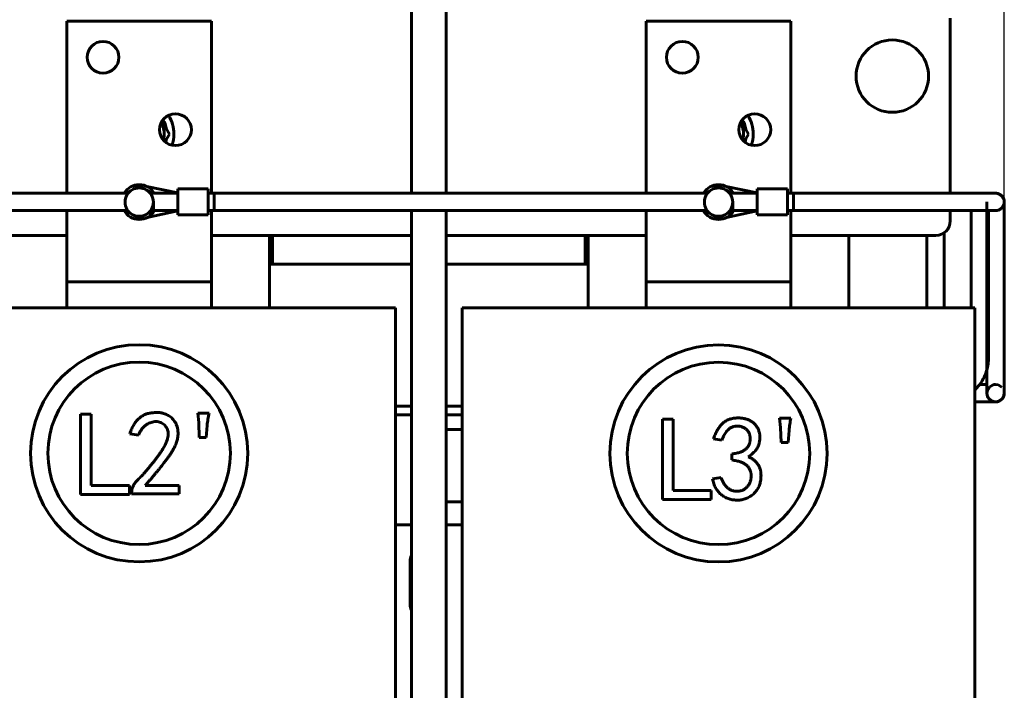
# Model space of a CAD drawing. Header units: millimetres. Extents: x 0 to 420, y 0 to 594.
# Tile 5 of 15: x 222 to 307, y 225 to 283. Entities that reach past the tile are written whole.
import ezdxf

# ---------------------------------------------------------------- set-up
doc = ezdxf.new("R2010")
doc.units = ezdxf.units.MM
doc.linetypes.add('K5LT_BASIC', pattern=[0])
doc.linetypes.add('K5LT_THIN', pattern=[0])
doc.layers.add('Системный слой', color=7, linetype='Continuous')
doc.styles.add('KDIMTEXTSTYLE', font='GOST_AU.SHX', dxfattribs={"width": 0.96, "oblique": 15, "height": 5})
doc.dimstyles.new('KDIMSTYLE (0.25)', dxfattribs={"dimtxt": 5, "dimasz": 1, "dimexe": 2, "dimexo": 0, "dimgap": 1, "dimtad": 1, "dimlfac": 4, "dimtxsty": 'KDIMTEXTSTYLE', "dimsah": 1, "dimcen": 0, "dimdle": 1, "dimadec": 0, "dimazin": 0, "dimtfac": 0.667, "dimtmove": 0, "dimatfit": 3, "dimfxl": 1, "dimtvp": 1, "dimtolj": 1, "dimtzin": 0, "dimarcsym": 0})

# ---------------------------------------------------------------- blocks, each defined once
blk = doc.blocks.new('U4')
at = {"layer": 'Системный слой', "color": 150, "linetype": 'K5LT_BASIC', "lineweight": 60, "true_color": 0x0080ff}
for p, q in [((238.953, 268.333), (238.953, 283.193)), ((238.953, 261.943), (238.953, 266.833))]:
    blk.add_line(p, q, dxfattribs=at)
blk = doc.blocks.new('U5')
at = {"layer": 'Системный слой', "color": 150, "linetype": 'K5LT_BASIC', "lineweight": 60, "true_color": 0x0080ff}
for p, q in [((226.453, 268.333), (226.453, 283.193)), ((226.453, 261.943), (226.453, 266.833))]:
    blk.add_line(p, q, dxfattribs=at)
blk = doc.blocks.new('U11')
at = {"layer": 'Системный слой', "color": 150, "linetype": 'K5LT_BASIC', "lineweight": 60, "true_color": 0x0080ff}
for p, q in [((204.828, 239.693), (206.203, 239.693)), ((209.203, 239.693), (210.578, 239.693)), ((254.828, 239.693), (256.203, 239.693)), ((259.203, 239.693), (260.578, 239.693))]:
    blk.add_line(p, q, dxfattribs=at)
blk = doc.blocks.new('U16')
at = {"layer": 'Системный слой', "color": 150, "linetype": 'K5LT_BASIC', "lineweight": 60, "true_color": 0x0080ff}
for p, q in [((238.665, 266.833), (281.53, 266.833)), ((283.876, 266.833), (286.04, 266.833)), ((288.665, 266.833), (297.99, 266.833))]:
    blk.add_line(p, q, dxfattribs=at)
blk = doc.blocks.new('U17')
at = {"layer": 'Системный слой', "color": 150, "linetype": 'K5LT_BASIC', "lineweight": 60, "true_color": 0x0080ff}
for p, q in [((238.665, 268.333), (281.584, 268.333)), ((283.822, 268.333), (286.04, 268.333)), ((288.665, 268.333), (297.814, 268.333))]:
    blk.add_line(p, q, dxfattribs=at)
blk = doc.blocks.new('U20')
at = {"layer": 'Системный слой', "color": 150, "linetype": 'K5LT_BASIC', "lineweight": 60, "true_color": 0x0080ff}
for p, q in [((288.953, 268.333), (288.953, 283.193)), ((288.953, 261.943), (288.953, 266.833))]:
    blk.add_line(p, q, dxfattribs=at)
blk = doc.blocks.new('U21')
at = {"layer": 'Системный слой', "color": 150, "linetype": 'K5LT_BASIC', "lineweight": 60, "true_color": 0x0080ff}
for p, q in [((276.453, 268.333), (276.453, 283.193)), ((276.453, 261.943), (276.453, 266.833))]:
    blk.add_line(p, q, dxfattribs=at)
blk = doc.blocks.new('U24')
at = {"layer": 'Системный слой', "color": 150, "linetype": 'K5LT_BASIC', "lineweight": 60, "true_color": 0x0080ff}
for p, q in [((256.203, 284.693), (256.203, 268.333)), ((256.203, 266.833), (256.203, 156.818))]:
    blk.add_line(p, q, dxfattribs=at)
blk = doc.blocks.new('U25')
at = {"layer": 'Системный слой', "color": 150, "linetype": 'K5LT_BASIC', "lineweight": 60, "true_color": 0x0080ff}
for p, q in [((259.203, 284.693), (259.203, 268.333)), ((259.203, 266.833), (259.203, 156.818))]:
    blk.add_line(p, q, dxfattribs=at)
blk = doc.blocks.new('U32')
at = {"layer": 'Системный слой', "color": 150, "linetype": 'K5LT_BASIC', "lineweight": 60, "true_color": 0x0080ff}
for start, end in [(10.46003, 30.97206), (342.71349, 349.53997)]:
    blk.add_arc((232.703, 273.443), 2.388, start, end, dxfattribs=at)
blk = doc.blocks.new('U42')
at = {"layer": 'Системный слой', "color": 150, "linetype": 'K5LT_BASIC', "lineweight": 60, "true_color": 0x0080ff}
for start, end in [(30.69553, 149.30447), (209.30931, 330.69069)]:
    blk.add_arc((282.703, 267.568), 1.5, start, end, dxfattribs=at)
blk = doc.blocks.new('U44')
at = {"layer": 'Системный слой', "color": 150, "linetype": 'K5LT_BASIC', "lineweight": 60, "true_color": 0x0080ff}
for p, q in [((189.165, 266.833), (231.53, 266.833)), ((233.876, 266.833), (236.04, 266.833)), ((238.665, 266.833), (281.53, 266.833)), ((283.876, 266.833), (286.04, 266.833)), ((288.665, 266.833), (302.663, 266.833))]:
    blk.add_line(p, q, dxfattribs=at)
blk = doc.blocks.new('U45')
at = {"layer": 'Системный слой', "color": 150, "linetype": 'K5LT_BASIC', "lineweight": 60, "true_color": 0x0080ff}
for p, q in [((189.165, 268.333), (231.584, 268.333)), ((233.822, 268.333), (236.04, 268.333)), ((238.665, 268.333), (281.584, 268.333)), ((283.822, 268.333), (286.04, 268.333)), ((288.665, 268.333), (302.703, 268.333))]:
    blk.add_line(p, q, dxfattribs=at)
blk = doc.blocks.new('U46')
at = {"layer": 'Системный слой', "color": 150, "linetype": 'K5LT_BASIC', "lineweight": 60, "true_color": 0x0080ff}
for p, q in [((305.994, 266.833), (305.994, 266.696)), ((305.994, 266.696), (305.994, 266.687)), ((305.994, 266.687), (305.994, 266.667)), ((305.994, 266.667), (305.994, 266.627)), ((305.994, 266.627), (305.994, 266.545)), ((305.994, 266.545), (305.994, 266.373)), ((305.994, 266.373), (305.994, 266.002)), ((305.994, 266.002), (305.994, 265.72)), ((305.994, 265.72), (305.994, 265.698)), ((305.994, 265.698), (305.994, 265.654)), ((305.994, 265.654), (305.994, 265.564)), ((305.994, 265.564), (305.994, 265.382)), ((305.994, 265.382), (305.994, 265.009)), ((305.994, 265.009), (305.994, 264.776)), ((305.994, 264.776), (305.994, 264.659)), ((305.994, 264.659), (305.994, 264.6)), ((305.994, 264.6), (305.994, 264.57)), ((305.994, 264.57), (305.994, 264.544)), ((305.994, 264.544), (305.994, 264.493)), ((305.994, 264.493), (305.994, 264.389)), ((305.994, 264.389), (305.994, 264.183)), ((305.994, 264.183), (305.994, 263.769)), ((305.994, 263.769), (305.994, 262.942)), ((305.994, 262.942), (305.994, 261.288)), ((305.994, 261.288), (305.994, 257.98)), ((305.994, 257.98), (305.994, 255.369)), ((305.994, 255.369), (305.994, 255.148)), ((305.994, 255.148), (305.994, 255.039)), ((305.994, 255.039), (305.994, 254.985)), ((305.994, 254.985), (305.994, 254.958)), ((305.994, 254.958), (305.994, 254.944)), ((305.994, 254.944), (305.994, 254.924)), ((305.994, 254.924), (305.994, 254.896)), ((305.994, 254.896), (305.994, 254.853)), ((305.994, 254.853), (305.994, 254.788)), ((305.994, 254.788), (305.994, 254.69)), ((305.994, 254.69), (305.994, 254.54)), ((305.994, 254.54), (305.994, 254.308)), ((305.994, 254.308), (305.994, 254.054)), ((305.963, 253.606), (305.884, 253.18)), ((305.987, 253.85), (305.963, 253.606)), ((305.993, 253.968), (305.987, 253.85)), ((305.994, 254.026), (305.993, 253.968)), ((305.994, 254.054), (305.994, 254.026)), ((305.618, 252.43), (305.507, 252.22)), ((305.668, 252.537), (305.618, 252.43)), ((305.691, 252.592), (305.668, 252.537)), ((305.703, 252.619), (305.691, 252.592)), ((305.77, 252.791), (305.703, 252.619)), ((305.884, 253.18), (305.77, 252.791)), ((305.248, 251.823), (304.895, 251.415)), ((305.507, 252.22), (305.248, 251.823)), ((304.861, 251.382), (304.828, 251.35)), ((304.884, 251.404), (304.861, 251.382)), ((304.895, 251.415), (304.884, 251.404))]:
    blk.add_line(p, q, dxfattribs=at)
blk = doc.blocks.new('U47')
at = {"layer": 'Системный слой', "color": 150, "linetype": 'K5LT_BASIC', "lineweight": 60, "true_color": 0x0080ff}
for p, q in [((306.114, 251.609), (305.911, 251.305)), ((306.349, 251.762), (306.114, 251.609)), ((306.483, 251.804), (306.349, 251.762)), ((306.553, 251.815), (306.483, 251.804)), ((306.588, 251.817), (306.553, 251.815)), ((306.606, 251.818), (306.588, 251.817)), ((306.836, 251.781), (306.606, 251.818)), ((307.14, 251.59), (306.836, 251.781)), ((305.911, 251.305), (305.867, 251.068)), ((305.867, 251.068), (305.867, 251.062))]:
    blk.add_line(p, q, dxfattribs=at)
blk = doc.blocks.new('U48')
at = {"layer": 'Системный слой', "color": 150, "linetype": 'K5LT_BASIC', "lineweight": 60, "true_color": 0x0080ff}
for q in [(307.367, 267.583), (307.367, 251.068)]:
    blk.add_line((307.367, 267.583), q, dxfattribs=at)
blk = doc.blocks.new('U49')
at = {"layer": 'Системный слой', "color": 150, "linetype": 'K5LT_BASIC', "lineweight": 60, "true_color": 0x0080ff}
for p, q in [((307.14, 250.545), (307.26, 250.699)), ((307.26, 250.699), (307.34, 250.877)), ((307.34, 250.877), (307.367, 251.069)), ((307.367, 251.069), (307.367, 251.07))]:
    blk.add_line(p, q, dxfattribs=at)
blk = doc.blocks.new('U50')
at = {"layer": 'Системный слой', "color": 150, "linetype": 'K5LT_BASIC', "lineweight": 60, "true_color": 0x0080ff}
for p, q in [((290.398, 268.333), (288.665, 268.333)), ((297.014, 268.333), (290.398, 268.333)), ((300.322, 268.333), (297.014, 268.333)), ((301.976, 268.333), (300.322, 268.333)), ((302.803, 268.333), (301.976, 268.333)), ((303.217, 268.333), (302.803, 268.333)), ((303.423, 268.333), (303.217, 268.333)), ((303.527, 268.333), (303.423, 268.333)), ((303.578, 268.333), (303.527, 268.333)), ((303.604, 268.333), (303.578, 268.333)), ((303.634, 268.333), (303.604, 268.333)), ((303.693, 268.333), (303.634, 268.333)), ((303.81, 268.333), (303.693, 268.333)), ((304.043, 268.333), (303.81, 268.333)), ((304.416, 268.333), (304.043, 268.333)), ((304.598, 268.333), (304.416, 268.333)), ((304.688, 268.333), (304.598, 268.333)), ((304.732, 268.333), (304.688, 268.333)), ((304.754, 268.333), (304.732, 268.333)), ((305.149, 268.333), (304.754, 268.333)), ((305.463, 268.333), (305.149, 268.333)), ((305.609, 268.333), (305.463, 268.333)), ((305.679, 268.333), (305.609, 268.333)), ((305.713, 268.333), (305.679, 268.333)), ((305.73, 268.333), (305.713, 268.333)), ((306.02, 268.333), (305.73, 268.333)), ((306.228, 268.333), (306.02, 268.333)), ((306.316, 268.333), (306.228, 268.333)), ((306.356, 268.333), (306.316, 268.333)), ((306.375, 268.333), (306.356, 268.333)), ((306.385, 268.333), (306.375, 268.333)), ((306.516, 268.333), (306.385, 268.333)), ((306.593, 268.333), (306.516, 268.333)), ((306.612, 268.333), (306.593, 268.333)), ((306.616, 268.333), (306.612, 268.333)), ((306.617, 268.333), (306.616, 268.333)), ((306.617, 268.333), (306.617, 268.333)), ((306.617, 268.333), (306.617, 268.333)), ((306.617, 268.333), (306.617, 268.333)), ((306.617, 268.333), (306.617, 268.333)), ((306.617, 268.333), (306.617, 268.333)), ((306.617, 268.333), (306.617, 268.333)), ((306.617, 268.333), (306.617, 268.333)), ((306.617, 268.333), (306.617, 268.333)), ((306.617, 268.333), (306.617, 268.333)), ((306.617, 268.333), (306.617, 268.333)), ((306.617, 268.333), (306.617, 268.333)), ((306.617, 268.333), (306.617, 268.333)), ((306.617, 268.333), (306.617, 268.333)), ((306.617, 268.333), (306.617, 268.333)), ((306.617, 268.333), (306.617, 268.333)), ((306.617, 268.333), (306.617, 268.333)), ((306.617, 268.333), (306.617, 268.333)), ((306.617, 268.333), (306.617, 268.333)), ((305.244, 251.818), (305.867, 251.818))]:
    blk.add_line(p, q, dxfattribs=at)
blk = doc.blocks.new('U51')
at = {"layer": 'Системный слой', "color": 150, "linetype": 'K5LT_BASIC', "lineweight": 60, "true_color": 0x0080ff}
for p, q in [((306.808, 268.306), (306.615, 268.333)), ((306.986, 268.226), (306.808, 268.306)), ((307.14, 268.106), (306.986, 268.226))]:
    blk.add_line(p, q, dxfattribs=at)
blk = doc.blocks.new('U62')
at = {"layer": 'Системный слой', "color": 150, "linetype": 'K5LT_BASIC', "lineweight": 60, "true_color": 0x0080ff}
for p, q in [((256.203, 262.193), (244.203, 262.193)), ((271.203, 262.193), (259.203, 262.193))]:
    blk.add_line(p, q, dxfattribs=at)
blk = doc.blocks.new('U63')
at = {"layer": 'Системный слой', "color": 150, "linetype": 'K5LT_BASIC', "lineweight": 60, "true_color": 0x0080ff}
for start, end in [(10.46003, 30.97206), (342.71349, 349.53997)]:
    blk.add_arc((282.703, 273.443), 2.388, start, end, dxfattribs=at)
blk = doc.blocks.new('U64')
at = {"layer": 'Системный слой', "color": 150, "linetype": 'K5LT_BASIC', "lineweight": 60, "true_color": 0x0080ff}
blk.add_line((293.953, 258.443), (293.953, 264.693), dxfattribs=at)
blk = doc.blocks.new('U65')
at = {"layer": 'Системный слой', "color": 150, "linetype": 'K5LT_BASIC', "lineweight": 60, "true_color": 0x0080ff}
blk.add_line((271.453, 264.693), (271.453, 258.443), dxfattribs=at)
blk = doc.blocks.new('U71')
at = {"layer": 'Системный слой', "color": 150, "linetype": 'K5LT_BASIC', "lineweight": 60, "true_color": 0x0080ff}
for p, q in [((204.828, 249.193), (206.203, 249.193)), ((209.203, 249.193), (210.578, 249.193)), ((254.828, 249.193), (256.203, 249.193)), ((259.203, 249.193), (260.578, 249.193))]:
    blk.add_line(p, q, dxfattribs=at)
blk = doc.blocks.new('U72')
at = {"layer": 'Системный слой', "color": 150, "linetype": 'K5LT_BASIC', "lineweight": 60, "true_color": 0x0080ff}
for p, q in [((204.828, 249.943), (206.203, 249.943)), ((209.203, 249.943), (210.578, 249.943)), ((254.828, 249.943), (256.203, 249.943)), ((259.203, 249.943), (260.578, 249.943))]:
    blk.add_line(p, q, dxfattribs=at)
blk = doc.blocks.new('U73')
at = {"layer": 'Системный слой', "color": 150, "linetype": 'K5LT_BASIC', "lineweight": 60, "true_color": 0x0080ff}
for start, end in [(30.69553, 149.30447), (209.30931, 330.69069)]:
    blk.add_arc((232.703, 267.568), 1.5, start, end, dxfattribs=at)
blk = doc.blocks.new('U86')
at = {"layer": 'Системный слой', "color": 150, "linetype": 'K5LT_BASIC', "lineweight": 60, "true_color": 0x0080ff}
for start, end in [(0, 32.54823), (341.13732, 0)]:
    blk.add_arc((232.703, 273.443), 3, start, end, dxfattribs=at)
blk = doc.blocks.new('U87')
at = {"layer": 'Системный слой', "color": 150, "linetype": 'K5LT_BASIC', "lineweight": 60, "true_color": 0x0080ff}
for start, end in [(0, 32.54823), (341.13732, 0)]:
    blk.add_arc((282.703, 273.443), 3, start, end, dxfattribs=at)
blk = doc.blocks.new('U90')
at = {"layer": 'Системный слой', "color": 150, "linetype": 'K5LT_BASIC', "lineweight": 60, "true_color": 0x0080ff}
for p, q in [((244.203, 262.193), (243.953, 262.193)), ((271.453, 262.193), (271.203, 262.193))]:
    blk.add_line(p, q, dxfattribs=at)
blk = doc.blocks.new('U93')
at = {"layer": 'Системный слой', "color": 150, "linetype": 'K5LT_BASIC', "lineweight": 60, "true_color": 0x0080ff}
for p, q in [((302.703, 268.333), (302.703, 283.443)), ((302.703, 265.943), (302.703, 266.833))]:
    blk.add_line(p, q, dxfattribs=at)
blk = doc.blocks.new('U94')
at = {"layer": 'Системный слой', "color": 150, "linetype": 'K5LT_BASIC', "lineweight": 60, "true_color": 0x0080ff}
for p, q in [((209.203, 264.693), (226.453, 264.693)), ((238.953, 264.693), (256.203, 264.693)), ((259.203, 264.693), (276.453, 264.693)), ((288.953, 264.693), (301.453, 264.693))]:
    blk.add_line(p, q, dxfattribs=at)
blk = doc.blocks.new('U106')
at = {"layer": 'Системный слой', "color": 150, "linetype": 'K5LT_BASIC', "lineweight": 60, "true_color": 0x0080ff}
blk.add_line((243.953, 258.443), (243.953, 264.693), dxfattribs=at)
blk = doc.blocks.new('KDIMARROW_01')
at = {"layer": 'Системный слой'}
blk.add_hatch(color=0, dxfattribs=at).paths.add_polyline_path([(0, 0), (-5, 0.658), (-4.5, 0), (-5, -0.658)])
at = {"layer": 'Системный слой', "color": 0, "linetype": 'K5LT_THIN', "lineweight": 18}
for p, q in [((-4.5, 0), (-5, 0.658)), ((-5, 0.658), (0, 0)), ((0, 0), (-5, -0.658)), ((-5, -0.658), (-4.5, 0)), ((0, 0), (-1, 0))]:
    blk.add_line(p, q, dxfattribs=at)

msp = doc.modelspace()

# ---------------------------------------------------------------- linework, layer by layer
at = {"layer": 'Системный слой', "color": 150, "linetype": 'K5LT_BASIC', "lineweight": 60, "true_color": 0x0080ff}
for p, q in [((226.453, 283.1928), (238.953, 283.1928)), ((276.453, 283.1928), (288.953, 283.1928)), ((235.301, 273.4428), (234.6629, 274.548)), ((285.301, 273.4428), (284.6629, 274.548)), ((234.9209, 272.7844), (235.301, 273.4428)), ((284.9209, 272.7844), (285.301, 273.4428)), ((232.0917, 268.6265), (231.4805, 268.2736)), ((232.703, 268.9794), (232.0917, 268.6265)), ((233.3142, 268.6265), (232.703, 268.9794)), ((233.9255, 268.2736), (233.3142, 268.6265)), ((236.0401, 268.3585), (233.3639, 268.9143)), ((236.0401, 266.4585), (236.0401, 268.7085)), ((236.0401, 268.7085), (238.6651, 268.7085)), ((238.6651, 266.4585), (238.6651, 268.7085)), ((282.0917, 268.6265), (281.4805, 268.2736)), ((282.703, 268.9794), (282.0917, 268.6265)), ((283.3142, 268.6265), (282.703, 268.9794)), ((283.9255, 268.2736), (283.3142, 268.6265)), ((286.0401, 268.3585), (283.3639, 268.9143)), ((286.0401, 266.4585), (286.0401, 268.7085)), ((286.0401, 268.7085), (288.6651, 268.7085)), ((288.6651, 266.4585), (288.6651, 268.7085)), ((238.6651, 268.3335), (239.1651, 268.3335)), ((239.1651, 268.3335), (239.1651, 266.8335)), ((288.6651, 268.3335), (289.1651, 268.3335)), ((289.1651, 268.3335), (289.1651, 266.8335)), ((305.2461, 268.3335), (305.2422, 268.3335)), ((306.6174, 268.3335), (306.6154, 268.3335)), ((306.6174, 268.3335), (306.6174, 268.3335)), ((231.4805, 266.8619), (232.0917, 266.509)), ((233.3142, 266.509), (233.9255, 266.8619)), ((233.9255, 266.8619), (233.9255, 267.5678)), ((281.4805, 266.8619), (282.0917, 266.509)), ((283.3142, 266.509), (283.9255, 266.8619)), ((283.9255, 266.8619), (283.9255, 267.5678)), ((305.8674, 267.5837), (305.8674, 251.0677)), ((307.3674, 267.5833), (307.3674, 267.5835)), ((307.3674, 267.5815), (307.3674, 251.0677)), ((232.0917, 266.509), (232.703, 266.1561)), ((232.703, 266.1561), (233.3142, 266.509)), ((233.3772, 266.2278), (236.0401, 266.8085)), ((236.0401, 266.4585), (238.6651, 266.4585)), ((238.6651, 266.8335), (239.1651, 266.8335)), ((282.0917, 266.509), (282.703, 266.1561)), ((282.703, 266.1561), (283.3142, 266.509)), ((283.3772, 266.2278), (286.0401, 266.8085)), ((286.0401, 266.4585), (288.6651, 266.4585)), ((288.6651, 266.8335), (306.6174, 266.8335)), ((288.6651, 266.8335), (289.1651, 266.8335)), ((304.4942, 258.4428), (304.4942, 266.8335)), ((304.4942, 266.8335), (304.4942, 258.4428)), ((244.203, 262.1928), (244.203, 264.6928)), ((271.203, 264.6928), (271.203, 262.1928)), ((300.6702, 258.4428), (300.6702, 264.6928)), ((300.6702, 264.6928), (300.6702, 258.4428)), ((302.1702, 258.4428), (302.1702, 264.919)), ((302.1702, 264.919), (302.1702, 258.4428)), ((226.453, 260.6928), (226.453, 261.9428)), ((238.953, 261.9428), (238.953, 260.6928)), ((276.453, 260.6928), (276.453, 261.9428)), ((288.953, 261.9428), (288.953, 260.6928)), ((226.453, 259.9428), (226.453, 260.6928)), ((238.953, 260.6928), (226.453, 260.6928)), ((238.953, 260.6928), (238.953, 259.9428)), ((276.453, 259.9428), (276.453, 260.6928)), ((288.953, 260.6928), (276.453, 260.6928)), ((288.953, 260.6928), (288.953, 259.9428)), ((226.453, 258.4428), (226.453, 259.9428)), ((238.953, 258.4428), (238.953, 259.9428)), ((276.453, 258.4428), (276.453, 259.9428)), ((288.953, 258.4428), (288.953, 259.9428)), ((219.578, 258.4428), (245.828, 258.4428)), ((245.828, 258.4428), (254.828, 258.4428)), ((254.828, 258.4428), (254.828, 180.9428)), ((260.578, 258.4428), (269.578, 258.4428)), ((260.578, 180.9428), (260.578, 258.4428)), ((269.578, 258.4428), (295.828, 258.4428)), ((295.828, 258.4428), (304.828, 258.4428)), ((304.828, 258.4428), (304.828, 180.9428)), ((305.8674, 253.1128), (305.8674, 251.0677)), ((305.8674, 251.8178), (305.244, 251.8178)), ((305.8674, 251.0677), (305.8674, 251.0678)), ((304.828, 250.3178), (306.6154, 250.3178)), ((306.6154, 250.3178), (304.828, 250.3178)), ((306.6174, 250.3178), (306.6174, 250.3177)), ((227.6339, 249.2632), (228.5666, 249.2632)), ((227.6339, 242.3287), (227.6339, 249.2632)), ((228.5666, 249.2632), (228.5666, 243.0992)), ((237.7558, 249.3443), (238.7291, 249.3443)), ((237.8369, 248.5332), (237.7558, 249.3443)), ((237.8775, 247.2356), (237.8369, 248.5332)), ((238.5668, 248.2899), (238.4857, 247.2356)), ((277.8562, 248.8285), (278.789, 248.8285)), ((277.8562, 241.894), (277.8562, 248.8285)), ((278.789, 248.8285), (278.789, 242.6645)), ((288.0592, 248.0985), (287.9781, 248.9096)), ((287.9781, 248.9096), (288.9514, 248.9096)), ((232.6543, 247.4383), (231.8838, 247.56)), ((259.203, 247.9428), (260.578, 247.9428)), ((288.0998, 246.8008), (288.0592, 248.0985)), ((288.7892, 247.8552), (288.7081, 246.8008)), ((238.4857, 247.2356), (237.8775, 247.2356)), ((282.9983, 247.0036), (282.2683, 247.1253)), ((288.7081, 246.8008), (288.0998, 246.8008)), ((283.8499, 245.3004), (283.8499, 245.8276)), ((228.5666, 243.0992), (231.8514, 243.0992)), ((231.8514, 243.0992), (231.8514, 242.3287)), ((233.222, 243.0992), (236.1418, 243.0992)), ((236.1418, 243.0992), (236.1418, 242.3693)), ((282.1872, 243.6783), (282.9172, 243.8)), ((231.8514, 242.3287), (227.6339, 242.3287)), ((232.046, 242.3693), (232.046, 242.5315)), ((236.1418, 242.3693), (232.046, 242.3693)), ((278.789, 242.6645), (282.0737, 242.6645)), ((282.0737, 242.6645), (282.0737, 241.894)), ((259.203, 241.6928), (260.578, 241.6928)), ((259.203, 241.6928), (260.578, 241.6928)), ((282.0737, 241.894), (277.8562, 241.894)), ((256.078, 232.8178), (256.078, 236.5678))]:
    msp.add_line(p, q, dxfattribs=at)
for centre, radius in [((229.578, 280.0678), 1.375), ((279.578, 280.0678), 1.375), ((297.703, 278.4428), 3.125), ((235.828, 273.8178), 1.375), ((285.828, 273.8178), 1.375), ((232.693, 245.8754), 9.375), ((282.7004, 245.8667), 9.375), ((232.693, 245.8754), 7.875), ((282.7004, 245.8667), 7.875)]:
    msp.add_circle(centre, radius, dxfattribs=at)
for centre, radius, start, end in [((232.703, 273.4428), 2.1562, 345.764246, 27.921301), ((282.703, 273.4428), 2.1562, 345.764246, 27.921301), ((232.703, 267.5678), 1.2225, 120, 180), ((232.703, 267.5678), 1.2225, 60, 120), ((232.703, 267.5678), 1.2225, 0, 60), ((282.703, 267.5678), 1.2225, 120, 180), ((282.703, 267.5678), 1.2225, 60, 120), ((282.703, 267.5678), 1.2225, 0, 60), ((232.703, 267.5678), 1.2225, 180, 240), ((232.703, 267.5678), 1.2225, 300, 0), ((282.703, 267.5678), 1.2225, 180, 240), ((282.703, 267.5678), 1.2225, 300, 0), ((232.703, 267.5678), 1.2225, 240, 300), ((282.703, 267.5678), 1.2225, 240, 300), ((301.453, 265.9428), 1.25, 270, 0), ((257.078, 236.5678), 1, 151.044976, 180), ((257.078, 232.8178), 1, 180, 208.955024)]:
    msp.add_arc(centre, radius, start, end, dxfattribs=at)
for points, knots in [([(307.3674, 267.5836), (307.3674, 267.5837), (307.3674, 267.5838), (307.3674, 267.584), (307.3674, 267.5841), (307.3674, 267.5845), (307.3674, 267.5847), (307.3674, 267.5852), (307.3674, 267.5855), (307.3674, 267.5863), (307.3674, 267.5867), (307.3674, 267.588), (307.3674, 267.5889), (307.3674, 267.5911), (307.3674, 267.5924), (307.3673, 267.5963), (307.3673, 267.5989), (307.367, 267.6068), (307.3668, 267.612), (307.3661, 267.6268), (307.3654, 267.6363), (307.3631, 267.6597), (307.3614, 267.6736), (307.355, 267.7132), (307.3494, 267.7388), (307.3334, 267.7963), (307.3221, 267.8281), (307.2946, 267.8915), (307.2782, 267.9229), (307.2406, 267.9848), (307.2191, 268.0152), (307.178, 268.0654), (307.1587, 268.0855), (307.1325, 268.1134), (307.1246, 268.1205), (307.0886, 268.1539), (307.0585, 268.1781), (306.9958, 268.2216), (306.9632, 268.2409), (306.8972, 268.2738), (306.8638, 268.2876), (306.8031, 268.3076), (306.7761, 268.3147), (306.7368, 268.3226), (306.7248, 268.3247), (306.7092, 268.327), (306.7058, 268.3275), (306.7006, 268.3282), (306.6989, 268.3284), (306.6963, 268.3287), (306.6954, 268.3288), (306.6941, 268.329), (306.6937, 268.329), (306.693, 268.3291), (306.6928, 268.3291), (306.6925, 268.3291), (306.6924, 268.3292), (306.6922, 268.3292), (306.6922, 268.3292), (306.6912, 268.3293), (306.6903, 268.3294), (306.689, 268.3295), (306.6886, 268.3296), (306.6873, 268.3297), (306.6864, 268.3298), (306.6842, 268.33), (306.6829, 268.3302), (306.6799, 268.3305), (306.6782, 268.3306), (306.673, 268.3311), (306.6695, 268.3314), (306.6608, 268.332), (306.6556, 268.3324), (306.6434, 268.333), (306.6364, 268.3332), (306.6255, 268.3334), (306.6215, 268.3335), (306.6174, 268.3335)], [0, 0, 0, 0, 0.0097931, 0.0097931, 0.0195861, 0.0195861, 0.0391722, 0.0391722, 0.0685514, 0.0685514, 0.1077264, 0.1077264, 0.1860732, 0.1860732, 0.3035918, 0.3035918, 0.5386288, 0.5386288, 1.0087029, 1.0087029, 1.8704935, 1.8704935, 3.1262757, 3.1262757, 5.4780626, 5.4780626, 8.4951032, 8.4951032, 11.6675506, 11.6675506, 15.0009741, 15.0009741, 17.491707, 17.491707, 18.4394041, 18.4394041, 21.9009285, 21.9009285, 25.2884245, 25.2884245, 28.5287837, 28.5287837, 31.0341398, 31.0341398, 32.1340023, 32.1340023, 32.4472518, 32.4472518, 32.6039015, 32.6039015, 32.6822333, 32.6822333, 32.721401, 32.721401, 32.7409854, 32.7409854, 32.7507777, 32.7507777, 32.7556739, 32.7556739, 32.8370759, 32.8370759, 32.8762476, 32.8762476, 32.9545908, 32.9545908, 33.0721057, 33.0721057, 33.2288176, 33.2288176, 33.542212, 33.542212, 34.0122888, 34.0122888, 34.6396484, 34.6396484, 35, 35, 35, 35]), ([(306.6177, 266.8335), (306.6216, 266.8335), (306.6254, 266.8335), (306.6365, 266.8337), (306.6438, 266.834), (306.6647, 266.835), (306.6784, 266.8362), (306.7192, 266.8408), (306.7463, 266.8456), (306.8052, 266.8597), (306.8367, 266.8697), (306.9, 266.8944), (306.9317, 266.9094), (306.9942, 266.9444), (307.025, 266.9646), (307.0845, 267.0097), (307.1133, 267.0348), (307.1675, 267.0891), (307.1929, 267.1183), (307.2389, 267.1796), (307.2596, 267.2116), (307.2954, 267.2771), (307.3108, 267.3104), (307.3356, 267.3772), (307.3454, 267.4105), (307.3594, 267.4764), (307.364, 267.509), (307.367, 267.5551), (307.3676, 267.5683), (307.3673, 267.5995), (307.3668, 267.6177), (307.3628, 267.6669), (307.3581, 267.6978), (307.3442, 267.7605), (307.3347, 267.7922), (307.311, 267.8557), (307.2966, 267.8873), (307.2628, 267.95), (307.2432, 267.9808), (307.1992, 268.0409), (307.1746, 268.07), (307.1453, 268.1001), (307.1427, 268.1031), (307.114, 268.1288), (307.0893, 268.1531), (307.0318, 268.1977), (307, 268.219), (306.9348, 268.256), (306.9015, 268.2719), (306.837, 268.2971), (306.8058, 268.307), (306.7606, 268.3179), (306.747, 268.3207), (306.7264, 268.3244), (306.7196, 268.3255), (306.7092, 268.327), (306.7058, 268.3275), (306.7006, 268.3282), (306.6989, 268.3284), (306.6963, 268.3287), (306.6954, 268.3288), (306.6941, 268.3289), (306.6937, 268.329), (306.693, 268.3291), (306.6928, 268.3291), (306.6925, 268.3291), (306.6924, 268.3292), (306.6922, 268.3292), (306.6921, 268.3292), (306.6919, 268.3292), (306.6918, 268.3292), (306.6916, 268.3292), (306.6915, 268.3293), (306.6913, 268.3293), (306.6912, 268.3293), (306.6909, 268.3293), (306.6906, 268.3293), (306.6901, 268.3294), (306.6898, 268.3294), (306.6891, 268.3295), (306.6886, 268.3296), (306.6874, 268.3297), (306.6865, 268.3298), (306.6845, 268.33), (306.6832, 268.3301), (306.6802, 268.3304), (306.6785, 268.3306), (306.6717, 268.3312), (306.6666, 268.3316), (306.6513, 268.3327), (306.6411, 268.3331), (306.6264, 268.3334), (306.6219, 268.3335), (306.6174, 268.3335)], [0, 0, 0, 0, 0.1878658, 0.1878658, 0.5427235, 0.5427235, 1.2106909, 1.2106909, 2.5466257, 2.5466257, 4.1597069, 4.1597069, 5.8617866, 5.8617866, 7.648713, 7.648713, 9.5060981, 9.5060981, 11.3870642, 11.3870642, 13.2428735, 13.2428735, 15.0258592, 15.0258592, 16.7164083, 16.7164083, 18.3199552, 18.3199552, 18.9589807, 18.9589807, 19.8369115, 19.8369115, 21.3657856, 21.3657856, 22.9755807, 22.9755807, 24.6648654, 24.6648654, 26.4440501, 26.4440501, 28.2949161, 28.2949161, 28.4888647, 28.4888647, 30.1750017, 30.1750017, 32.0370141, 32.0370141, 33.8300215, 33.8300215, 35.4222891, 35.4222891, 36.1026834, 36.1026834, 36.4429625, 36.4429625, 36.6131439, 36.6131439, 36.6982482, 36.6982482, 36.7408041, 36.7408041, 36.7620831, 36.7620831, 36.7727229, 36.7727229, 36.7780428, 36.7780428, 36.7829146, 36.7829146, 36.7877864, 36.7877864, 36.7926582, 36.7926582, 36.7979782, 36.7979782, 36.8082712, 36.8082712, 36.823537, 36.823537, 36.8448181, 36.8448181, 36.8859906, 36.8859906, 36.9470544, 36.9470544, 37.0321926, 37.0321926, 37.2816874, 37.2816874, 37.7803445, 37.7803445, 38, 38, 38, 38]), ([(306.6174, 266.8335), (306.6174, 266.8335), (306.6174, 266.8335), (306.6174, 266.8335), (306.6174, 266.8335), (306.6174, 266.8335), (306.6174, 266.8335), (306.6174, 266.8335), (306.6174, 266.8335), (306.6174, 266.8335), (306.6174, 266.8335), (306.6174, 266.8335), (306.6174, 266.8335), (306.6174, 266.8335), (306.5395, 266.8335), (306.2387, 266.8335), (306.0164, 266.8335), (305.4611, 266.8335), (305.1286, 266.8335), (304.4024, 266.8335), (304.0101, 266.8335), (303.345, 266.8335), (298.3609, 266.8335), (293.3768, 266.8335), (288.6651, 266.8335)], [0.37807041, 0.37807041, 0.37807041, 0.37807041, 0.38073548, 0.38073548, 0.50466133, 0.50466133, 0.63258479, 0.63258479, 0.76050825, 0.76050825, 0.8844341, 0.8844341, 0.88843171, 0.88843171, 0.89432851, 0.89432851, 0.90022532, 0.90022532, 0.90612212, 0.90612212, 0.91201893, 0.91201893, 0.91610998, 0.98686092, 0.98686092, 0.98686092, 0.98686092]), ([(304.828, 251.3499), (304.8509, 251.3717), (304.8735, 251.3938), (305.2429, 251.7632), (305.5207, 252.1788), (305.8967, 253.0866), (305.9942, 253.626), (305.9942, 254.5607), (305.9942, 254.9441), (305.9942, 258.0111), (305.9942, 261.0782), (305.9942, 264.1453), (305.9942, 264.9762), (305.9942, 265.3684), (305.9942, 266.0946), (305.9942, 266.4271), (305.9942, 266.7491), (305.9942, 266.792), (305.9942, 266.8335)], [0.099862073, 0.099862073, 0.099862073, 0.099862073, 0.100154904, 0.100154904, 0.104704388, 0.104704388, 0.109253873, 0.109253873, 0.11432997, 0.11432997, 0.144786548, 0.149862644, 0.149862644, 0.154412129, 0.154412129, 0.158961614, 0.158961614, 0.159687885, 0.159687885, 0.159687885, 0.159687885]), ([(305.8674, 251.0677), (305.8674, 251.0676), (305.8674, 251.0675), (305.8674, 251.0673), (305.8674, 251.0672), (305.8674, 251.0669), (305.8674, 251.0666), (305.8674, 251.0661), (305.8674, 251.0658), (305.8674, 251.065), (305.8675, 251.0646), (305.8675, 251.0633), (305.8675, 251.0624), (305.8675, 251.0598), (305.8675, 251.0581), (305.8676, 251.0528), (305.8677, 251.0494), (305.868, 251.0389), (305.8684, 251.032), (305.8697, 251.0116), (305.871, 250.9982), (305.8753, 250.9649), (305.8787, 250.9452), (305.89, 250.8934), (305.8993, 250.8618), (305.9226, 250.7985), (305.9369, 250.7669), (305.9704, 250.7041), (305.9899, 250.6731), (306.0336, 250.6129), (306.058, 250.5839), (306.1111, 250.5288), (306.1398, 250.5028), (306.2004, 250.4555), (306.2321, 250.4341), (306.2971, 250.3967), (306.3303, 250.3806), (306.3971, 250.3542), (306.4305, 250.3437), (306.4966, 250.3281), (306.5292, 250.3229), (306.5798, 250.3186), (306.5976, 250.318), (306.6292, 250.3176), (306.643, 250.3181), (306.6879, 250.3208), (306.7188, 250.3249), (306.7813, 250.3376), (306.8128, 250.3463), (306.8762, 250.3686), (306.9079, 250.3823), (306.9708, 250.4147), (307.0018, 250.4336), (307.0624, 250.4761), (307.0917, 250.5), (307.1247, 250.5308), (307.1301, 250.5356), (307.1365, 250.5425), (307.1382, 250.5439), (307.1593, 250.5671), (307.1799, 250.5878), (307.2002, 250.613), (307.2023, 250.6153), (307.2242, 250.6467), (307.2458, 250.6745), (307.2827, 250.7364), (307.2995, 250.7696), (307.3271, 250.8363), (307.3382, 250.8697), (307.3536, 250.9309), (307.3589, 250.9584), (307.3638, 250.9976), (307.3649, 251.009), (307.366, 251.024), (307.3662, 251.0275), (307.3665, 251.0328), (307.3666, 251.0345), (307.3667, 251.0371), (307.3668, 251.038), (307.3668, 251.0393), (307.3668, 251.0397), (307.3669, 251.0404), (307.3669, 251.0406), (307.3669, 251.0409), (307.3669, 251.0411), (307.3669, 251.0412), (307.3669, 251.0413), (307.3669, 251.0415), (307.3669, 251.0416), (307.3669, 251.0418), (307.3669, 251.0419), (307.3669, 251.0421), (307.3669, 251.0422), (307.367, 251.0425), (307.367, 251.0426), (307.367, 251.0431), (307.367, 251.0433), (307.367, 251.044), (307.367, 251.0444), (307.3671, 251.0456), (307.3671, 251.0463), (307.3671, 251.0479), (307.3672, 251.0489), (307.3672, 251.0516), (307.3673, 251.0534), (307.3674, 251.0579), (307.3674, 251.0608), (307.3674, 251.0645), (307.3674, 251.0653), (307.3674, 251.0665), (307.3674, 251.0668), (307.3674, 251.0673), (307.3674, 251.0675), (307.3674, 251.0678)], [0, 0, 0, 0, 0.0060108, 0.0060108, 0.0120216, 0.0120216, 0.0240431, 0.0240431, 0.0420755, 0.0420755, 0.0661204, 0.0661204, 0.1142082, 0.1142082, 0.2103837, 0.2103837, 0.4027347, 0.4027347, 0.7874368, 0.7874368, 1.532796, 1.532796, 2.6383086, 2.6383086, 4.4500798, 4.4500798, 6.3622518, 6.3622518, 8.3727448, 8.3727448, 10.4628922, 10.4628922, 12.5932111, 12.5932111, 14.6983256, 14.6983256, 16.7309831, 16.7309831, 18.6568327, 18.6568327, 20.484453, 20.484453, 21.4624089, 21.4624089, 22.2195858, 22.2195858, 23.9336629, 23.9336629, 25.7387657, 25.7387657, 27.6396856, 27.6396856, 29.6371454, 29.6371454, 31.7221258, 31.7221258, 32.1207131, 32.1207131, 32.2418503, 32.2418503, 33.8496553, 33.8496553, 34.0234153, 34.0234153, 35.9620161, 35.9620161, 38.0050398, 38.0050398, 39.945484, 39.945484, 41.4910987, 41.4910987, 42.1285382, 42.1285382, 42.3219709, 42.3219709, 42.4187138, 42.4187138, 42.4670926, 42.4670926, 42.4912838, 42.4912838, 42.5033799, 42.5033799, 42.5094281, 42.5094281, 42.5143145, 42.5143145, 42.5192008, 42.5192008, 42.5240872, 42.5240872, 42.5301356, 42.5301356, 42.5398806, 42.5398806, 42.5533221, 42.5533221, 42.5775173, 42.5775173, 42.6164984, 42.6164984, 42.6702655, 42.6702655, 42.7670714, 42.7670714, 42.923017, 42.923017, 42.9714127, 42.9714127, 42.9863049, 42.9863049, 43, 43, 43, 43]), ([(231.8838, 247.56), (231.911, 247.6354), (231.9639, 247.7821), (232.0551, 247.9911), (232.1492, 248.1856), (232.249, 248.3644), (232.3565, 248.5261), (232.4691, 248.6725), (232.5874, 248.8033), (232.7118, 248.9186), (232.8419, 249.0202), (232.9786, 249.1083), (233.1201, 249.1853), (233.267, 249.2506), (233.4197, 249.3033), (233.5789, 249.3416), (233.7428, 249.3713), (233.8547, 249.3803), (233.9114, 249.3848)], [0, 0, 0, 0, 0.082418, 0.1603497, 0.2342482, 0.3045452, 0.3706461, 0.4337613, 0.4942528, 0.5518037, 0.6079209, 0.6637471, 0.7187966, 0.7734135, 0.8289231, 0.8846043, 0.9415582, 1, 1, 1, 1]), ([(233.9114, 249.3848), (233.9775, 249.3901), (234.1059, 249.4004), (234.2941, 249.4024), (234.4718, 249.3901), (234.642, 249.3668), (234.8083, 249.3255), (234.9749, 249.2646), (235.1435, 249.1824), (235.3137, 249.0815), (235.4806, 248.9579), (235.6316, 248.8026), (235.765, 248.6185), (235.8841, 248.4102), (235.9802, 248.1761), (236.038, 247.9153), (236.0592, 247.6323), (236.0476, 247.3828), (236.0192, 247.1716), (235.9795, 247.0028), (235.9221, 246.8271), (235.8547, 246.6418), (235.7651, 246.4512), (235.6642, 246.2513), (235.5436, 246.0456), (235.4342, 245.868), (235.3351, 245.7201), (235.252, 245.5994), (235.1613, 245.4705), (235.0594, 245.3356), (234.9519, 245.1915), (234.8362, 245.0394), (234.7114, 244.8807), (234.5788, 244.7134), (234.438, 244.5378), (234.2882, 244.3552), (234.1296, 244.1657), (233.9645, 243.9669), (233.791, 243.7605), (233.6089, 243.5466), (233.4176, 243.3262), (233.2881, 243.1759), (233.222, 243.0992)], [0, 0, 0, 0, 0.0231066, 0.0449378, 0.0655931, 0.085179, 0.1047905, 0.1252321, 0.146947, 0.1701294, 0.1941955, 0.2191421, 0.2453748, 0.2732971, 0.3026794, 0.3333104, 0.3660738, 0.4013869, 0.4202566, 0.4403369, 0.4617676, 0.484702, 0.5090853, 0.5351729, 0.5627921, 0.5922081, 0.6079503, 0.6249052, 0.6433192, 0.6629144, 0.6838717, 0.7060522, 0.7295644, 0.7543029, 0.7805141, 0.8080636, 0.8367079, 0.8667163, 0.8982007, 0.9307825, 0.9647093, 1, 1, 1, 1]), ([(238.7291, 249.3443), (238.6923, 249.1691), (238.6192, 248.8205), (238.5842, 248.4661), (238.5668, 248.2899)], [0, 0, 0, 0, 0.5027795, 1, 1, 1, 1]), ([(232.046, 242.5315), (232.0509, 242.5817), (232.0607, 242.6815), (232.0949, 242.8284), (232.1431, 242.9718), (232.2065, 243.1117), (232.2847, 243.2481), (232.381, 243.3781), (232.4885, 243.5075), (232.617, 243.6297), (232.7556, 243.7599), (232.8992, 243.9088), (233.0546, 244.0714), (233.2158, 244.2546), (233.3893, 244.4518), (233.5687, 244.6688), (233.758, 244.9015), (233.9521, 245.1455), (234.1424, 245.3907), (234.3177, 245.6283), (234.4771, 245.8501), (234.6193, 246.0569), (234.7406, 246.2512), (234.8459, 246.4299), (234.9358, 246.5927), (235.0255, 246.7871), (235.1101, 247.0113), (235.1765, 247.266), (235.2067, 247.5017), (235.1948, 247.7183), (235.1483, 247.916), (235.0669, 248.0953), (234.9527, 248.257), (234.8068, 248.3948), (234.6404, 248.5084), (234.4553, 248.5846), (234.2572, 248.6232), (234.0499, 248.6197), (233.841, 248.5826), (233.6329, 248.518), (233.4323, 248.4181), (233.2358, 248.2934), (233.0537, 248.1327), (232.8936, 247.9349), (232.7575, 247.7009), (232.6895, 247.528), (232.6543, 247.4383)], [0, 0, 0, 0, 0.0155287, 0.0308642, 0.04632, 0.0620533, 0.0780793, 0.0946407, 0.1118158, 0.1298049, 0.1492158, 0.1703673, 0.1934894, 0.2184957, 0.245488, 0.2743887, 0.3051868, 0.3378863, 0.3704218, 0.4007344, 0.4288022, 0.4545463, 0.4780315, 0.4993181, 0.5184278, 0.535259, 0.5652147, 0.5921015, 0.6161602, 0.6380887, 0.6585443, 0.6783481, 0.6983685, 0.7190874, 0.7398698, 0.7600558, 0.7803153, 0.8015928, 0.8234931, 0.8454849, 0.8684476, 0.8923113, 0.9169977, 0.9428597, 0.9703611, 1, 1, 1, 1]), ([(282.2683, 247.1253), (282.3109, 247.2427), (282.3938, 247.4716), (282.5488, 247.7934), (282.7286, 248.0834), (282.8971, 248.3023), (283.0452, 248.4596), (283.168, 248.5609), (283.2981, 248.653), (283.4391, 248.7301), (283.5891, 248.7958), (283.749, 248.8461), (283.9177, 248.8852), (284.0935, 248.9117), (284.2707, 248.9258), (284.4447, 248.9315), (284.6132, 248.9227), (284.7765, 248.9078), (284.9335, 248.8784), (285.0849, 248.8399), (285.23, 248.788), (285.3702, 248.7288), (285.5013, 248.658), (285.6248, 248.5805), (285.7352, 248.4905), (285.8392, 248.3953), (285.9284, 248.2871), (286.0108, 248.1723), (286.0827, 248.0482), (286.1422, 247.9155), (286.192, 247.778), (286.2292, 247.6356), (286.257, 247.4907), (286.27, 247.3418), (286.2715, 247.1907), (286.2607, 247.036), (286.2379, 246.8785), (286.2041, 246.7184), (286.1554, 246.5584), (286.0854, 246.4029), (285.9963, 246.2525), (285.8884, 246.1073), (285.7619, 245.9672), (285.6148, 245.8341), (285.4508, 245.7038), (285.331, 245.6249), (285.2692, 245.5843)], [0, 0, 0, 0, 0.0474644, 0.0924887, 0.135475, 0.1769674, 0.1972903, 0.2174162, 0.2373714, 0.2578142, 0.2783543, 0.2995383, 0.3214187, 0.3441338, 0.3670489, 0.3889408, 0.4102756, 0.4311237, 0.4512424, 0.4709051, 0.4904653, 0.5097307, 0.5287159, 0.5470332, 0.5650435, 0.5828138, 0.6005035, 0.6182453, 0.6364913, 0.6548865, 0.6734863, 0.6919963, 0.7107705, 0.7294984, 0.7487196, 0.7681758, 0.7883602, 0.8091874, 0.8303141, 0.8517809, 0.8738761, 0.8965984, 0.9204467, 0.9454984, 0.97192, 1, 1, 1, 1]), ([(283.8499, 245.8276), (283.9186, 245.8346), (284.0517, 245.8482), (284.2428, 245.8842), (284.4199, 245.9247), (284.5821, 245.9762), (284.7298, 246.0362), (284.8639, 246.1043), (284.9824, 246.1834), (285.0865, 246.2708), (285.1775, 246.3658), (285.2542, 246.4684), (285.3182, 246.5775), (285.3682, 246.6941), (285.4034, 246.8179), (285.4287, 246.948), (285.4362, 247.0851), (285.4335, 247.2263), (285.4184, 247.3661), (285.3863, 247.4985), (285.341, 247.621), (285.2832, 247.7348), (285.2076, 247.8362), (285.1204, 247.9286), (285.0186, 248.0101), (284.9048, 248.0801), (284.783, 248.1372), (284.6583, 248.1838), (284.5308, 248.2117), (284.4021, 248.2269), (284.271, 248.2292), (284.1382, 248.2129), (284.0033, 248.1842), (283.8673, 248.1413), (283.732, 248.0806), (283.6051, 247.9931), (283.4864, 247.8831), (283.3718, 247.7529), (283.2686, 247.5968), (283.1689, 247.4206), (283.0769, 247.2211), (283.0252, 247.0781), (282.9983, 247.0036)], [0, 0, 0, 0, 0.0346279, 0.0670302, 0.097477, 0.1256632, 0.1522368, 0.1773884, 0.2009232, 0.2235527, 0.2453943, 0.2667337, 0.2876601, 0.3086917, 0.3301416, 0.3521026, 0.3749979, 0.3988532, 0.4228625, 0.4453314, 0.4670165, 0.488239, 0.5090779, 0.5302096, 0.5518132, 0.5742469, 0.597043, 0.6191997, 0.6408208, 0.6623075, 0.6841505, 0.7063853, 0.7292324, 0.7532102, 0.7778108, 0.803296, 0.8301304, 0.8587779, 0.8900428, 0.9237671, 0.9602734, 1, 1, 1, 1]), ([(288.9514, 248.9096), (288.9146, 248.7343), (288.8415, 248.3858), (288.8066, 248.0314), (288.7892, 247.8552)], [0, 0, 0, 0, 0.5027795, 1, 1, 1, 1]), ([(285.2692, 245.5843), (285.3598, 245.5414), (285.5372, 245.4574), (285.7744, 245.2876), (285.9781, 245.0873), (286.119, 244.8956), (286.2142, 244.7285), (286.2709, 244.5911), (286.3143, 244.4444), (286.3456, 244.2891), (286.3655, 244.1244), (286.3704, 243.9501), (286.3646, 243.766), (286.345, 243.5758), (286.3137, 243.3849), (286.2635, 243.2011), (286.1992, 243.0264), (286.1188, 242.8605), (286.0217, 242.7049), (285.907, 242.5598), (285.7798, 242.4221), (285.6355, 242.2975), (285.4826, 242.1841), (285.3222, 242.0858), (285.157, 242.0029), (284.9866, 241.9364), (284.811, 241.8867), (284.6305, 241.8524), (284.4447, 241.8323), (284.2557, 241.8302), (284.0673, 241.8414), (283.8839, 241.8696), (283.706, 241.9071), (283.5352, 241.9628), (283.3696, 242.0292), (283.2121, 242.1128), (283.0602, 242.2083), (282.9152, 242.3169), (282.7795, 242.4403), (282.6561, 242.5779), (282.5439, 242.7278), (282.449, 242.8936), (282.3615, 243.0697), (282.2912, 243.261), (282.2295, 243.4643), (282.2016, 243.6059), (282.1872, 243.6783)], [0, 0, 0, 0, 0.0353833, 0.0692705, 0.1025623, 0.13598, 0.1530165, 0.1704708, 0.18839, 0.2069955, 0.2264245, 0.246968, 0.2685728, 0.2915207, 0.3145081, 0.3368773, 0.3587738, 0.3802259, 0.4019327, 0.4234948, 0.4455346, 0.4681122, 0.4907681, 0.5127759, 0.5345433, 0.5560063, 0.5773522, 0.5989781, 0.6208696, 0.6433506, 0.6656967, 0.6875237, 0.70891, 0.7299007, 0.7509362, 0.7719157, 0.7928347, 0.8143218, 0.8358715, 0.8575523, 0.8795708, 0.9019429, 0.9249779, 0.949008, 0.973929, 1, 1, 1, 1]), ([(282.9172, 243.8), (282.946, 243.7149), (283.0025, 243.5479), (283.1246, 243.3172), (283.2705, 243.1091), (283.4106, 242.9533), (283.5371, 242.8468), (283.637, 242.7772), (283.7419, 242.7174), (283.8548, 242.6736), (283.9717, 242.6359), (284.0955, 242.6147), (284.2241, 242.6026), (284.3563, 242.6005), (284.4881, 242.6126), (284.6154, 242.6367), (284.7362, 242.6723), (284.8499, 242.722), (284.955, 242.7864), (285.0555, 242.8597), (285.1475, 242.9478), (285.2302, 243.048), (285.305, 243.1556), (285.3697, 243.268), (285.4231, 243.3845), (285.463, 243.5051), (285.494, 243.629), (285.5111, 243.7569), (285.5193, 243.8885), (285.514, 244.0221), (285.5004, 244.154), (285.4726, 244.2801), (285.4352, 244.3981), (285.3888, 244.5103), (285.3283, 244.6128), (285.2587, 244.7087), (285.1785, 244.7968), (285.0857, 244.8766), (284.9812, 244.9506), (284.8627, 245.019), (284.7287, 245.0791), (284.5819, 245.137), (284.4192, 245.1857), (284.2429, 245.2306), (284.0515, 245.2699), (283.9186, 245.29), (283.8499, 245.3004)], [0, 0, 0, 0, 0.0421545, 0.0827972, 0.1221768, 0.1614951, 0.1808753, 0.1998131, 0.218676, 0.2374728, 0.2566836, 0.2763067, 0.2964043, 0.3173563, 0.3383914, 0.3585206, 0.3781819, 0.3974704, 0.416687, 0.4360372, 0.4558515, 0.476407, 0.4970419, 0.5173929, 0.5373034, 0.5571791, 0.5770478, 0.5972554, 0.617769, 0.6389669, 0.6600494, 0.6800419, 0.6995475, 0.7182171, 0.7369917, 0.7553545, 0.7738496, 0.792872, 0.8127936, 0.8339915, 0.8570584, 0.8818013, 0.9081599, 0.9368209, 0.9673369, 1, 1, 1, 1])]:
    msp.add_open_spline(points, degree=3, knots=knots, dxfattribs=at)
for points in [[(305.8674, 251.0676), (305.8675, 250.6749), (306.2248, 250.3177), (306.6174, 250.3177)], [(306.6174, 250.3177), (307.0101, 250.3177), (307.3673, 250.6749), (307.3674, 251.0675)]]:
    msp.add_open_spline(points, degree=3, dxfattribs=at)

# ---------------------------------------------------------------- block references
at = {"layer": 'Системный слой'}
for name in ['U24', 'U25', 'U5', 'U4', 'U21', 'U20', 'U93', 'U32', 'U86', 'U63', 'U87', 'U73', 'U42', 'U45', 'U17', 'U50', 'U51', 'U48', 'U44', 'U16', 'U46', 'U94', 'U106', 'U65', 'U64', 'U90', 'U62', 'U47', 'U49', 'U72', 'U71', 'U11']:
    msp.add_blockref(name, (0, 0), dxfattribs=at)

# ---------------------------------------------------------------- dimensions: what is measured, and where the dimension line sits
at = {"layer": 'Системный слой', "color": 7}
msp.add_linear_dim(base=(160.578, 305.4928), p1=(307.3674, 259.3277), p2=(160.578, 258.4428), location=(233.9727, 305.4928), text='\\H5.0;\\W0.965;\\Q15;\\H5.0;\\W0.965;\\Q15;\\Q15;Ш', dimstyle='KDIMSTYLE (0.25)', override={"dimexo": 0, "dimblk1": 'KDIMARROW_01', "dimblk2": 'KDIMARROW_01', "dimse1": 0, "dimse2": 0, "dimclrt": 7, "dimtolj": 1}, dxfattribs=at).render()

doc.saveas('drawing.dxf')
